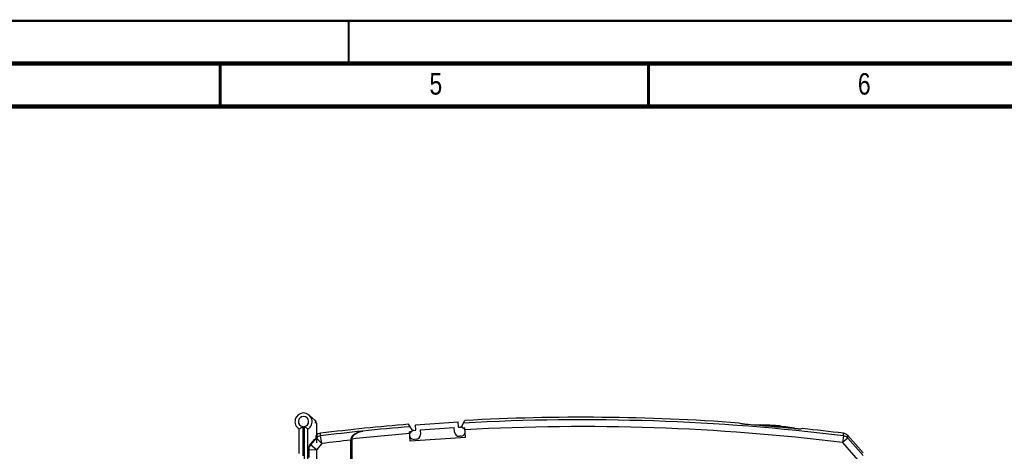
# Model space of a CAD drawing. Header units: millimetres. Extents: x 0 to 420, y 0 to 297.
# Tile 20 of 21: x 192 to 307, y 247 to 297. Entities that reach past the tile are written whole.
import ezdxf

# ---------------------------------------------------------------- set-up
doc = ezdxf.new("R2010")
doc.units = ezdxf.units.MM
doc.header["$LTSCALE"] = 23.1
for name, color, linetype in [('T-REX12-TA1-DXF_CONTINUOUS_LINE', 7, 'CONTINUOUS'), ('T-REX12-TXX_DXF_CONTINUOUS_LINE', 7, 'CONTINUOUS'), ('T-REX12D-TA1-1XX_DXF_FORMAT', 7, 'CONTINUOUS')]:
    doc.layers.add(name, color=color, linetype=linetype)
doc.styles.get("Standard").update_dxf_attribs({"font": 'txt', "width": 0.8})

msp = doc.modelspace()

# ---------------------------------------------------------------- linework, layer by layer
at = {"layer": 'T-REX12-TA1-DXF_CONTINUOUS_LINE', "color": 7, "linetype": 'Continuous'}
for p, q in [((237.4173, 249.2917), (236.9916, 249.9227)), ((237.7879, 249.8708), (242.7757, 250.2196)), ((237.8332, 249.2224), (237.7879, 249.8708)), ((238.332, 249.2573), (242.3223, 249.5363)), ((242.3589, 249.0126), (242.3223, 249.5363)), ((242.8211, 249.5712), (242.7757, 250.2196)), ((242.8211, 249.5712), (243.0455, 249.5869)), ((243.2233, 249.6977), (243.5506, 250.3688)), ((243.5581, 249.4956), (243.3686, 249.4823)), ((243.6349, 248.3982), (243.5581, 249.4956)), ((275.8197, 249.9848), (275.5696, 250.0701)), ((282.9845, 249.4137), (282.7343, 249.3725)), ((237.3034, 249.0582), (237.1139, 249.0449)), ((237.1906, 247.9476), (237.1139, 249.0449)), ((243.6349, 248.3982), (237.1906, 247.9476)), ((237.6088, 249.2067), (237.8332, 249.2224)), ((238.332, 249.2573), (238.3686, 248.7336)), ((243.1187, 248.5394), (242.9192, 248.5255)), ((288.2417, 248.6109), (290.0325, 246.5839)), ((225.333, 247.0846), (225.333, 246.0435)), ((225.7626, 247.8968), (225.512, 247.589)), ((226.0002, 248.1872), (225.7626, 247.8968)), ((230.233, 242.7435), (230.233, 248.0728)), ((230.4062, 242.7435), (230.4062, 248.2019)), ((237.8815, 248.1732), (237.682, 248.1593))]:
    msp.add_line(p, q, dxfattribs=at)
at = {"layer": 'T-REX12-TA1-DXF_CONTINUOUS_LINE', "color": 9, "linetype": 'Continuous'}
for p, q in [((226.2256, 248.3143), (225.5339, 247.5269)), ((226.2256, 248.3143), (226.2242, 248.6109)), ((226.2256, 248.3143), (226.2276, 248.3121)), ((226.2276, 248.3121), (226.8797, 247.6837)), ((226.7278, 248.5769), (226.7261, 248.8752)), ((226.7278, 248.5769), (226.7279, 248.5765)), ((226.8797, 247.6837), (226.7279, 248.5765)), ((231.6377, 249.1315), (231.6411, 249.1321)), ((287.7382, 248.5767), (287.641, 247.7874)), ((288.2404, 248.314), (287.641, 247.7874)), ((287.7382, 248.5767), (287.7398, 248.8752)), ((288.2404, 248.314), (288.2417, 248.6109)), ((288.2404, 248.314), (290.0323, 246.274)), ((225.5336, 247.6121), (225.5336, 247.5275)), ((225.5336, 247.5275), (225.5339, 247.5269)), ((226.243, 246.959), (225.5339, 247.5269)), ((226.8797, 247.6838), (226.243, 246.959)), ((287.641, 247.7874), (289.433, 245.7475)), ((225.3355, 247.0004), (226.243, 246.959)), ((226.243, 246.959), (226.243, 245.2435))]:
    msp.add_line(p, q, dxfattribs=at)
at = {"layer": 'T-REX12-TA1-DXF_CONTINUOUS_LINE', "color": 7, "linetype": 'Continuous'}
for centre, radius, start, end in [((257.233, 0.7435), 250, 85.793767, 93.137327), ((257.233, 0.7435), 250, 94.644055, 97.009119), ((243.0821, 249.0632), 0.525, 74.564435, 94), ((243.3581, 249.6319), 0.15, 154, 274), ((243.0821, 249.0632), 0.525, 19.86578, 53.317886), ((257.233, 0.7435), 249.8954, 84.324119, 85.55368), ((257.233, 0.7435), 250, 82.990881, 84.087703), ((226.8238, 248.0812), 0.8, 97.009116, 137.620991), ((237.6454, 248.683), 0.525, 134.682114, 168.13422), ((237.6454, 248.683), 0.525, 199.86578, 274), ((237.2929, 249.2078), 0.15, 274, 34), ((237.6454, 248.683), 0.525, 94, 113.435565), ((237.8449, 248.6969), 0.525, 274, 4), ((242.8826, 249.0492), 0.525, 184, 274), ((243.0821, 249.0632), 0.525, 274, 348.13422), ((287.6422, 248.0812), 0.8, 41.460654, 82.990881), ((226.133, 247.0846), 0.8, 140.920959, 180.000017)]:
    msp.add_arc(centre, radius, start, end, dxfattribs=at)
at = {"layer": 'T-REX12-TA1-DXF_CONTINUOUS_LINE', "color": 9, "linetype": 'Continuous'}
for centre, radius, start, end in [((257.233, 0.7435), 249.7035, 94.605783, 95.882508), ((257.233, 0.7435), 249.7035, 82.982893, 93.175258), ((257.233, 0.7435), 248.9083, 82.982893, 93.145848), ((226.8241, 247.7811), 0.8016, 96.903123, 138.309453), ((226.83, 247.7779), 0.8051, 97.283977, 138.42823), ((257.233, 0.7435), 249.7033, 95.883312, 97.017088), ((257.233, 0.7435), 248.9083, 94.632909, 96.187234), ((287.6418, 247.7809), 0.8016, 41.690704, 83.096969), ((226.1251, 247.0006), 0.7922, 138.305991, 179.973889), ((226.1259, 247.0846), 0.7929, 177.01749, 179.999073), ((226.1273, 247.0844), 0.7943, 141.34481, 177.005107), ((226.1378, 246.9987), 0.8023, 138.821682, 179.878057), ((226.1301, 247.0825), 0.7977, 140.672043, 141.363937), ((225.69, 247.4443), 0.2294, 132.990833, 140.901902), ((226.1297, 247.0828), 0.7972, 138.399578, 140.672292), ((347.2307, 148.8747), 156.714, 140.675511, 140.946305), ((257.233, 0.7435), 248.7987, 96.230092, 97.007495)]:
    msp.add_arc(centre, radius, start, end, dxfattribs=at)
at = {"layer": 'T-REX12-TA1-DXF_CONTINUOUS_LINE', "color": 7, "linetype": 'Continuous'}
for points, knots in [([(276.6061, 249.8868), (276.5163, 249.8938), (276.3848, 249.9054), (276.2155, 249.9232), (276.103, 249.9365), (276.0052, 249.9495), (275.9251, 249.9619), (275.8706, 249.9718), (275.8378, 249.9794), (275.825, 249.983), (275.8197, 249.9848)], [0, 0, 0, 0, 0.34080191, 0.49934423, 0.64362028, 0.76927571, 0.87249079, 0.95015429, 0.97867155, 1, 1, 1, 1]), ([(282.7343, 249.3725), (282.7289, 249.3716), (282.7161, 249.3703), (282.6832, 249.3685), (282.6286, 249.3682), (282.5487, 249.37), (282.4511, 249.3743), (282.3387, 249.3809), (282.1692, 249.3931), (282.0377, 249.4048), (281.9478, 249.4138)], [0, 0, 0, 0, 0.02083656, 0.04887029, 0.12566813, 0.22817211, 0.35332612, 0.49745537, 0.65639727, 1, 1, 1, 1]), ([(231.6377, 249.1316), (231.5636, 249.1192), (231.4161, 249.0884), (231.1987, 249.0236), (230.9864, 248.9388), (230.7816, 248.8316), (230.5882, 248.6982), (230.4437, 248.5606), (230.3462, 248.431), (230.2854, 248.3217), (230.2435, 248.2013), (230.233, 248.1157), (230.233, 248.0728)], [0, 0, 0, 0, 0.1194869, 0.23958319, 0.36055277, 0.48275768, 0.60674973, 0.73340773, 0.79825494, 0.86432885, 0.93169429, 1, 1, 1, 1]), ([(230.4062, 248.2019), (230.4062, 248.2395), (230.4154, 248.3145), (230.4521, 248.4201), (230.5053, 248.5161), (230.5908, 248.6299), (230.7175, 248.7506), (230.887, 248.8677), (231.0666, 248.9618), (231.2528, 249.0364), (231.4434, 249.0934), (231.5727, 249.1206), (231.6377, 249.1316)], [0, 0, 0, 0, 0.06830472, 0.13567107, 0.20174587, 0.26659583, 0.39325559, 0.51724657, 0.63945117, 0.76041998, 0.88051562, 1, 1, 1, 1])]:
    msp.add_open_spline(points, degree=3, knots=knots, dxfattribs=at)
at = {"layer": 'T-REX12-TA1-DXF_CONTINUOUS_LINE', "color": 9, "linetype": 'Continuous'}
msp.add_open_spline([(225.333, 247.0009), (225.333, 247.0007), (225.3342, 247.0004), (225.3348, 247.0004), (225.3355, 247.0004)], degree=3, knots=[0, 0, 0, 0, 0.2783928, 1, 1, 1, 1], dxfattribs=at)
at = {"layer": 'T-REX12-TXX_DXF_CONTINUOUS_LINE', "color": 7, "linetype": 'Continuous'}
for p, q in [((226.0996, 250.3628), (225.3996, 250.9889)), ((224.233, 246.5095), (224.233, 249.3775)), ((225.233, 203.7435), (225.233, 249.3775)), ((226.233, 250.0646), (226.233, 247.7435)), ((280.983, 249.6322), (277.6291, 249.8261)), ((278.1974, 249.7934), (278.1974, 249.8309)), ((278.1974, 249.8309), (280.483, 249.699)), ((278.733, 249.833), (278.733, 249.8314)), ((280.483, 249.6612), (280.483, 249.699))]:
    msp.add_line(p, q, dxfattribs=at)
at = {"layer": 'T-REX12-TXX_DXF_CONTINUOUS_LINE', "color": 9, "linetype": 'Continuous'}
for p, q in [((224.633, 249.6519), (224.633, 246.2351)), ((224.833, 239.9935), (224.833, 249.6519)), ((281.9916, 249.4579), (281.9004, 249.4184))]:
    msp.add_line(p, q, dxfattribs=at)
at = {"layer": 'T-REX12-TXX_DXF_CONTINUOUS_LINE', "color": 7, "linetype": 'Continuous'}
for centre, radius, start, end in [((224.733, 250.2435), 1, 300, 240), ((225.833, 250.0646), 0.4, 0, 48.189685), ((278.083, 229.8435), 19.9984, 88.137414, 92.11808), ((278.083, 229.8435), 19.9877, 89.672111, 91.301241), ((278.083, 229.8435), 20, 83.107897, 88.137559), ((278.083, 229.8435), 20, 78.730203, 81.662721), ((281.9329, 249.1637), 0.3, 51.378614, 78.730203)]:
    msp.add_arc(centre, radius, start, end, dxfattribs=at)
at = {"layer": 'T-REX12-TXX_DXF_CONTINUOUS_LINE', "color": 9, "linetype": 'Continuous'}
for centre, radius, start, end in [((224.733, 250.2435), 0.6, 279.594068, 260.405932), ((278.083, 229.8435), 19.8749, 81.857394, 87.79305)]:
    msp.add_arc(centre, radius, start, end, dxfattribs=at)
at = {"layer": 'T-REX12-TXX_DXF_CONTINUOUS_LINE', "color": 7, "linetype": 'Continuous'}
for points, knots in [([(224.233, 249.3775), (224.2453, 249.3846), (224.2905, 249.411), (224.3794, 249.4655), (224.502, 249.5478), (224.589, 249.6147), (224.633, 249.6519)], [0, 0, 0, 0, 0.08814123, 0.3229905, 0.64435585, 1, 1, 1, 1]), ([(225.233, 249.3775), (225.2206, 249.3846), (225.1755, 249.411), (225.0865, 249.4655), (224.9639, 249.5478), (224.8769, 249.6147), (224.833, 249.6519)], [0, 0, 0, 0, 0.08814222, 0.32299266, 0.64435905, 1, 1, 1, 1])]:
    msp.add_open_spline(points, degree=3, knots=knots, dxfattribs=at)
at = {"layer": 'T-REX12-TXX_DXF_CONTINUOUS_LINE', "color": 9, "linetype": 'Continuous'}
msp.add_open_spline([(226.1158, 250.0646), (226.1287, 250.0936), (226.1484, 250.1504), (226.1575, 250.2347), (226.1449, 250.2983), (226.1224, 250.339), (226.1077, 250.3556), (226.0996, 250.3628)], degree=3, knots=[0, 0, 0, 0, 0.29931131, 0.56370291, 0.79287968, 0.89804787, 1, 1, 1, 1], dxfattribs=at)
at = {"layer": 'T-REX12D-TA1-1XX_DXF_FORMAT', "color": 9, "linetype": 'Continuous', "const_width": 0.25}
msp.add_lwpolyline([(0, 297), (420, 297)], dxfattribs=at)
at = {"layer": 'T-REX12D-TA1-1XX_DXF_FORMAT', "color": 7, "linetype": 'Continuous'}
for points, const_width in [([(230, 297), (230, 292)], 0.25), ([(415, 292), (15, 292)], 0.5), ([(215, 287), (215, 292)], 0.35), ([(265, 287), (265, 292)], 0.35), ([(410, 287), (20, 287)], 0.5)]:
    msp.add_lwpolyline(points, dxfattribs=dict(at, const_width=const_width))

# ---------------------------------------------------------------- texts
at = {"layer": 'T-REX12D-TA1-1XX_DXF_FORMAT', "color": 5, "linetype": 'Continuous', "char_height": 2.5, "attachment_point": 1, "line_spacing_factor": 0.9}
for s, insert, width in [('5', (239.4276, 290.8879), 2.678571), ('6', (289.4276, 290.8879), 2.946429)]:
    msp.add_mtext(s, dxfattribs=dict(at, insert=insert, width=width))

doc.saveas('drawing.dxf')
